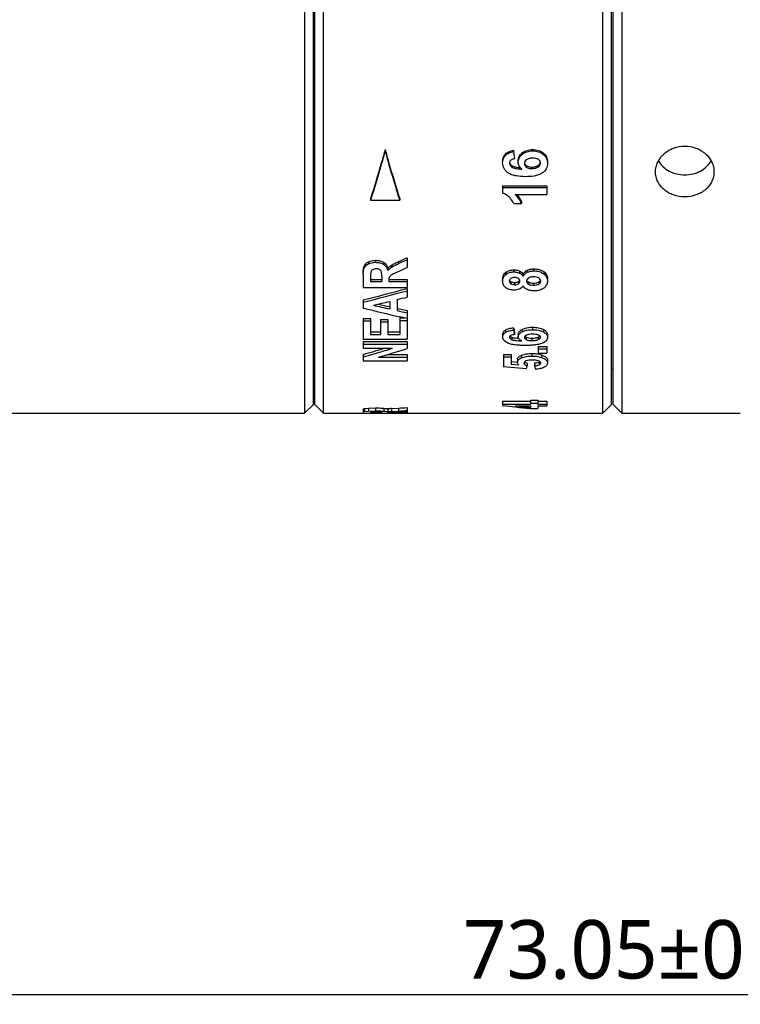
# Model space of a CAD drawing. Extents: x 797 to 936, y -37 to 31.
# Tile 2 of 6: x 822 to 846, y -37 to -3. Entities that reach past the tile are written whole.
import ezdxf

# ---------------------------------------------------------------- set-up
doc = ezdxf.new("R2010")
doc.units = 0
doc.header["$LTSCALE"] = 0.5
doc.header["$MEASUREMENT"] = 0
doc.layers.add('02___PRT_ALL_AXES', color=7, linetype='Continuous')
doc.layers.add('1', color=7, linetype='Continuous')
doc.styles.get("Standard").update_dxf_attribs({"font": 'Roboto-Regular.ttf'})
doc.dimstyles.get("Standard").update_dxf_attribs({"dimtxt": 0.18, "dimasz": 0.18, "dimexe": 0.18, "dimexo": 0.0625, "dimgap": 0.09, "dimtad": 0, "dimdec": 4, "dimzin": 0, "dimdsep": 46, "dimtxsty": 'STANDARD', "dimcen": 0.09, "dimadec": 0, "dimazin": 0, "dimtfac": 1, "dimtdec": 4, "dimtofl": 0, "dimtmove": 0, "dimatfit": 3, "dimfxl": 1, "dimtolj": 1, "dimtzin": 0, "dimarcsym": 0})

# ---------------------------------------------------------------- blocks, each defined once
blk = doc.blocks.new('*D91')
at = {"layer": '1', "color": 0, "linetype": 'Continuous', "lineweight": -2}
for p, q in [((879.14, -6.96), (879.14, -36.514)), ((806.089, -14.211), (806.089, -36.514)), ((808.089, -36.334), (877.14, -36.334))]:
    blk.add_line(p, q, dxfattribs=at)
at = {"layer": '1', "color": 0, "linetype": 'Continuous'}
for points in [[(808.089, -36.001), (808.089, -36.668), (806.089, -36.334)], [(877.14, -36.668), (877.14, -36.001), (879.14, -36.334)]]:
    blk.add_solid(points, dxfattribs=at)
at = {"layer": 'Defpoints', "color": 0, "linetype": 'Continuous'}
for p in [(879.14, -6.898), (806.089, -14.148), (879.14, -36.334)]:
    blk.add_point(p, dxfattribs=at)
at = {"layer": '1', "color": 0, "linetype": 'Continuous', "insert": (842.614, -34.807), "char_height": 2, "attachment_point": 5}
blk.add_mtext('\\A1;73.05%%P0.5', dxfattribs=at)

msp = doc.modelspace()

# ---------------------------------------------------------------- linework, layer by layer
at = {"color": 7, "linetype": 'Continuous'}
for p, q in [((831.28855, 4.78779), (831.28855, -16.45366)), ((842.13855, 0.04634), (842.13855, -16.45366)), ((834.04136, -7.44134), (834.04136, -7.48732)), ((838.1564, -7.59154), (838.1564, -7.63843)), ((838.43368, -7.46473), (838.43368, -7.51086)), ((838.43368, -7.51086), (838.46438, -7.75818)), ((838.72962, -7.55468), (838.72962, -7.60136)), ((839.08341, -7.44021), (839.08341, -7.48618)), ((839.45303, -7.55966), (839.45303, -7.60637)), ((838.30598, -7.90569), (838.33376, -7.95122)), ((838.33376, -7.95122), (838.37862, -7.98958)), ((838.37862, -7.98958), (838.37862, -8.03889)), ((838.83343, -7.9516), (838.86931, -7.98737)), ((838.86931, -7.98737), (838.86931, -8.03667)), ((839.0609, -8.03693), (839.0609, -8.08653)), ((839.27782, -7.98089), (839.27782, -8.03015)), ((838.06022, -8.68124), (839.56636, -8.68124)), ((838.06022, -8.68124), (838.06022, -8.93214)), ((838.06022, -8.73474), (839.56636, -8.73474)), ((839.56636, -8.68124), (839.56636, -8.97776)), ((838.48279, -8.97776), (839.56636, -8.97776)), ((833.54136, -9.11913), (833.54136, -9.17528)), ((833.54136, -9.17528), (834.54136, -9.17528)), ((834.54136, -9.11913), (834.54136, -9.17528)), ((838.43982, -9.28759), (838.70073, -9.28759)), ((838.70073, -9.23076), (838.70073, -9.28759)), ((833.33228, -11.39875), (833.33228, -11.46872)), ((833.47591, -11.27353), (833.47591, -11.34274)), ((833.71189, -11.22575), (833.71189, -11.29467)), ((833.99096, -11.29766), (833.99096, -11.36701)), ((834.25544, -11.39455), (834.25544, -11.46449)), ((834.49872, -11.27015), (834.49872, -11.33934)), ((834.76555, -11.149), (834.79136, -11.13721)), ((834.79136, -11.13721), (834.79136, -11.46872)), ((833.29136, -11.71689), (833.29136, -12.15651)), ((834.12935, -11.50935), (834.12935, -11.57999)), ((838.16997, -11.63664), (838.16997, -11.70806)), ((838.44698, -11.55307), (838.44698, -11.62398)), ((838.63297, -11.5915), (838.63297, -11.66264)), ((838.75701, -11.6979), (838.75701, -11.76968)), ((838.90349, -11.5655), (838.90349, -11.63648)), ((839.12536, -11.51911), (839.12536, -11.58981)), ((839.46327, -11.61262), (839.46327, -11.68389)), ((833.54511, -11.7858), (833.54511, -11.94989)), ((833.54511, -11.87702), (833.92573, -11.87702)), ((833.54511, -11.94989), (833.92573, -11.94989)), ((833.92573, -11.79439), (833.92573, -11.94989)), ((834.16516, -11.87702), (834.79136, -11.87702)), ((834.16516, -11.9075), (834.16516, -11.94989)), ((834.16516, -11.94989), (834.79136, -11.94989)), ((834.79136, -11.87702), (834.79136, -12.15651)), ((838.29445, -11.90113), (838.31087, -11.92995)), ((838.31087, -11.92995), (838.3375, -11.95416)), ((838.3375, -11.95416), (838.3375, -12.02749)), ((838.3375, -11.95416), (838.37289, -11.97223)), ((838.46745, -11.98749), (838.46745, -12.06103)), ((838.60175, -11.95503), (838.60175, -12.02837)), ((838.91247, -11.94303), (838.95261, -11.97067)), ((838.95261, -11.97067), (838.95261, -12.04411)), ((839.11001, -12.0055), (839.11001, -12.07915)), ((839.29544, -11.96476), (839.29544, -12.03816)), ((833.29136, -12.15651), (834.79136, -12.15651)), ((834.79136, -12.19034), (834.79136, -12.48273)), ((833.29136, -12.58093), (833.29136, -12.86069)), ((834.1979, -12.6305), (834.1979, -12.88942)), ((834.45063, -12.56785), (834.45063, -12.94721)), ((834.45063, -12.86833), (834.46739, -12.87207)), ((834.46739, -12.87207), (834.79136, -12.94407)), ((834.79136, -12.94407), (834.79136, -13.92205)), ((833.29136, -13.21563), (833.54511, -13.21563)), ((833.29136, -13.21563), (833.29136, -13.92205)), ((833.29136, -13.29661), (833.54511, -13.29661)), ((833.54511, -13.21563), (833.54511, -13.75795)), ((833.87764, -13.24856), (834.13037, -13.24856)), ((833.87764, -13.24856), (833.87764, -13.75795)), ((833.87764, -13.32975), (834.13037, -13.32975)), ((834.13037, -13.24856), (834.13037, -13.75795)), ((834.53863, -13.1988), (834.71085, -13.1988)), ((834.53863, -13.1988), (834.53863, -13.75795)), ((834.53863, -13.27968), (834.79136, -13.27968)), ((834.79136, -13.21766), (834.54759, -13.16055)), ((834.79136, -13.21766), (834.54759, -13.16078)), ((833.54511, -13.67419), (833.87764, -13.67419)), ((833.54511, -13.75795), (833.87764, -13.75795)), ((834.13037, -13.67419), (834.53863, -13.67419)), ((834.13037, -13.75795), (834.53863, -13.75795)), ((838.06022, -13.76483), (838.06022, -13.84914)), ((838.1564, -13.61094), (838.1564, -13.69432)), ((838.43368, -13.53133), (838.43368, -13.61423)), ((838.46438, -13.68505), (838.46438, -13.76887)), ((838.59228, -13.75602), (838.59228, -13.84028)), ((838.72962, -13.58787), (838.72962, -13.67111)), ((839.08341, -13.51586), (839.08341, -13.59866)), ((839.45303, -13.59099), (839.45303, -13.67425)), ((839.59194, -13.78022), (839.59194, -13.86462)), ((833.29136, -13.92205), (834.79136, -13.92205)), ((833.29136, -14.00465), (834.79136, -14.00465)), ((833.29136, -14.00465), (833.29136, -14.23392)), ((833.29136, -14.09042), (834.79136, -14.09042)), ((834.79136, -14.00465), (834.79136, -14.24522)), ((838.31357, -13.81542), (838.33376, -13.83303)), ((838.33376, -13.83303), (838.37862, -13.85638)), ((838.37862, -13.85638), (838.37862, -13.94125)), ((838.82204, -13.82267), (838.83344, -13.83326)), ((838.84071, -13.8387), (838.86931, -13.85504)), ((838.86931, -13.85504), (838.86931, -13.9399)), ((839.0609, -13.88512), (839.0609, -13.97016)), ((839.27782, -13.8511), (839.27782, -13.93593)), ((833.29136, -14.23392), (834.29306, -14.23392)), ((833.29136, -14.44401), (833.29136, -14.66854)), ((834.11475, -14.45022), (834.79136, -14.45022)), ((834.79136, -14.45022), (834.79136, -14.66854)), ((838.08682, -14.44326), (838.35592, -14.44326)), ((838.08682, -14.44326), (838.08682, -14.87322)), ((838.35592, -14.44326), (838.35592, -14.77854)), ((838.70226, -14.47445), (838.70226, -14.56306)), ((839.06294, -14.41208), (839.06294, -14.50031)), ((839.27884, -14.16944), (839.56636, -14.16944)), ((839.27884, -14.16944), (839.27884, -14.39783)), ((839.27884, -14.2562), (839.56636, -14.2562)), ((839.27884, -14.39783), (839.56636, -14.39783)), ((839.2926, -14.43446), (839.3936, -14.46223)), ((839.3936, -14.46223), (839.3936, -14.55077)), ((839.56636, -14.16944), (839.56636, -14.39783)), ((833.29136, -14.66854), (834.79136, -14.66854)), ((833.81318, -14.53868), (834.79136, -14.53868)), ((838.08682, -14.53168), (838.35592, -14.53168)), ((838.35592, -14.68863), (838.56311, -14.70462)), ((838.35592, -14.77854), (838.61069, -14.79831)), ((838.5626, -14.62171), (838.5626, -14.71122)), ((838.81326, -14.69479), (838.8404, -14.71635)), ((838.8404, -14.71635), (838.90128, -14.74593)), ((838.90128, -14.74593), (838.90128, -14.83619)), ((839.15094, -14.738), (839.15094, -14.8282)), ((839.26438, -14.72144), (839.3057, -14.7066)), ((839.3057, -14.7066), (839.33375, -14.69055)), ((839.3057, -14.7066), (839.3057, -14.79662)), ((839.59194, -14.64673), (839.59194, -14.73638)), ((838.86751, -14.93574), (838.08682, -14.87322)), ((838.06022, -16.04844), (839.01179, -16.04844)), ((838.06022, -16.04844), (838.06022, -16.19136)), ((838.06022, -16.14659), (839.01179, -16.14659)), ((839.01179, -16.01176), (839.26451, -16.01176)), ((839.01179, -16.01176), (839.01179, -16.14659)), ((839.01179, -16.10969), (839.26451, -16.10969)), ((839.26451, -16.01176), (839.26451, -16.14659)), ((839.26451, -16.04844), (839.56636, -16.04844)), ((839.26451, -16.14659), (839.56636, -16.14659)), ((839.56636, -16.04844), (839.56636, -16.19788)), ((833.29136, -16.32198), (833.29136, -16.44914)), ((833.29136, -16.44914), (834.79136, -16.44914)), ((833.29136, -16.44932), (833.79136, -16.4527)), ((833.29136, -16.44932), (833.54495, -16.45134)), ((833.33228, -16.2967), (833.47591, -16.2813)), ((833.33228, -16.2967), (833.33228, -16.39635)), ((833.33228, -16.39635), (833.47591, -16.38086)), ((833.47591, -16.2813), (833.71189, -16.27499)), ((833.47591, -16.2813), (833.47591, -16.38086)), ((833.47591, -16.38086), (833.71189, -16.37451)), ((833.54495, -16.45134), (833.79136, -16.4527)), ((833.54511, -16.43574), (833.54511, -16.43923)), ((833.54511, -16.43923), (833.92573, -16.43923)), ((833.60957, -16.40537), (833.55089, -16.41369)), ((833.73133, -16.40218), (833.60957, -16.40537)), ((833.71189, -16.27499), (833.71189, -16.37451)), ((833.84404, -16.40456), (833.73133, -16.40218)), ((833.79136, -16.4527), (834.23349, -16.45366)), ((833.84394, -16.45291), (834.16513, -16.45363)), ((833.90716, -16.41093), (833.84404, -16.40456)), ((833.92573, -16.43593), (833.92573, -16.43923)), ((833.99097, -16.2844), (833.99097, -16.38398)), ((834.12935, -16.30888), (834.12935, -16.40861)), ((834.16513, -16.45363), (834.46508, -16.45339)), ((834.18272, -16.42887), (834.16516, -16.43654)), ((834.16516, -16.43923), (834.79136, -16.43923)), ((834.24497, -16.42361), (834.18272, -16.42887)), ((834.46496, -16.41318), (834.24497, -16.42361)), ((834.25544, -16.29621), (834.49872, -16.28086)), ((834.25544, -16.29621), (834.25544, -16.39586)), ((834.25544, -16.39586), (834.46294, -16.38254)), ((834.29136, -16.45364), (834.46508, -16.45312)), ((834.46294, -16.38254), (834.49872, -16.38042)), ((834.49872, -16.28086), (834.49872, -16.38042)), ((834.79136, -16.26267), (834.79136, -16.43923)), ((834.79136, -16.44646), (834.79136, -16.44914)), ((838.49917, -16.19788), (839.01179, -16.19788)), ((839.01281, -16.29455), (839.00228, -16.29354)), ((839.01179, -16.19788), (839.01179, -16.25497)), ((839.01281, -16.29455), (839.26451, -16.29455)), ((839.26451, -16.19788), (839.56636, -16.19788)), ((839.26451, -16.19788), (839.26451, -16.29455))]:
    msp.add_line(p, q, dxfattribs=at)
for centre, radius, start, end in [((838.79558, -6.28007), 1.7796, 264.331067, 265.739478), ((837.91362, -9.55807), 0.85296, 39.666825, 42.98069), ((801.11372, 62.61059), 81.07356, 294.3171162, 294.5242113), ((801.01868, 62.30519), 80.89765, 294.4473435, 294.6752199), ((804.15885, 52.05915), 70.52759, 295.4488869, 295.7429031), ((796.49438, 131.80965), 149.00556, 284.2971236, 284.893141), ((796.46568, 130.97459), 148.27835, 284.380192, 284.9793636), ((795.49122, 149.66169), 166.84413, 283.2180147, 283.4144432), ((872.00393, 153.86639), 170.98771, 257.0348068, 257.226128), ((871.91234, 154.55043), 171.55813, 257.1674902, 257.3006747), ((796.02921, 141.96038), 159.2331, 283.9627163, 284.089084), ((868.27495, 130.80816), 147.8668, 256.3147182, 256.8151841), ((871.49145, 151.89002), 168.94772, 257.3353534, 257.4537579), ((870.10949, -7.28565), 32.28568, 191.154219, 191.432389), ((870.47974, -7.33361), 32.65572, 191.088695, 191.365315), ((838.91866, -13.72708), 0.13615, 231.248818, 235.07142), ((817.74182, 39.88354), 56.50903, 285.972082, 286.728309), ((817.76028, 39.40403), 56.12804, 286.06382, 286.572423), ((817.46108, 40.4089), 57.17651, 286.572584, 287.120744), ((818.23175, 39.17391), 55.92695, 286.176862, 287.223117), ((827.9632, -11.1818), 11.53239, 341.003339, 341.525615), ((853.37092, -11.43791), 14.61855, 193.409971, 193.902561), ((834.47002, -19.06538), 2.77747, 94.430846, 97.045341), ((834.46724, -19.12448), 2.73681, 94.717362, 97.091843), ((834.49938, -19.47737), 3.09115, 94.526072, 94.773106), ((832.73838, 20.2426), 36.69642, 272.696779, 273.207079), ((834.23347, 85.84821), 102.30187, 270.1297172, 270.312456), ((832.00257, 26.22388), 42.57797, 273.360914, 273.755462), ((832.00245, 25.87035), 42.32445, 273.381237, 273.778157), ((842.45408, 19.91229), 36.37003, 263.061142, 263.749806), ((842.42497, 19.64601), 36.10216, 263.749723, 264.559861), ((842.89899, 20.97877), 37.4361, 263.250489, 264.039908)]:
    msp.add_arc(centre, radius, start, end, dxfattribs=at)
for points, knots in [([(843.28855, -8.20366), (843.28855, -8.14678), (843.30176, -8.0316), (843.35965, -7.866), (843.45328, -7.7128), (843.62196, -7.53163), (843.90168, -7.36739), (844.2886, -7.29966), (844.67549, -7.36743), (844.95518, -7.53167), (845.12384, -7.71283), (845.21745, -7.86602), (845.27533, -8.03161), (845.28855, -8.14678), (845.28855, -8.20365)], [0, 0, 0, 0, 0.05797421, 0.11700874, 0.17750424, 0.2396496, 0.36791626, 0.50001994, 0.63211554, 0.76036936, 0.82250923, 0.88300085, 0.9420286, 1, 1, 1, 1]), ([(834.04136, -7.44134), (834.00204, -7.58501), (833.84494, -8.14706), (833.67539, -8.70566), (833.54136, -9.11913)], [0, 0, 0, 0, 0.25523075, 1, 1, 1, 1]), ([(834.04136, -7.48732), (834.00204, -7.63186), (833.84495, -8.19729), (833.6754, -8.75929), (833.54136, -9.17528)], [0, 0, 0, 0, 0.2552448, 1, 1, 1, 1]), ([(834.04136, -7.44134), (834.08067, -7.58501), (834.23777, -8.14706), (834.40732, -8.70566), (834.54136, -9.11913)], [0, 0, 0, 0, 0.25523075, 1, 1, 1, 1]), ([(834.04136, -7.48732), (834.08067, -7.63186), (834.23776, -8.19729), (834.40731, -8.75929), (834.54136, -9.17528)], [0, 0, 0, 0, 0.2552448, 1, 1, 1, 1]), ([(838.06022, -7.83981), (838.06022, -7.793), (838.07486, -7.70103), (838.1261, -7.62304), (838.1564, -7.59154)], [0, 0, 0, 0, 0.51710536, 1, 1, 1, 1]), ([(838.06022, -7.88821), (838.06022, -7.84113), (838.07482, -7.7487), (838.12607, -7.67017), (838.1564, -7.63843)], [0, 0, 0, 0, 0.51750162, 1, 1, 1, 1]), ([(838.1564, -7.59154), (838.19165, -7.55487), (838.28111, -7.49746), (838.38212, -7.47248), (838.43368, -7.46473)], [0, 0, 0, 0, 0.49376392, 1, 1, 1, 1]), ([(838.1564, -7.63843), (838.19161, -7.60159), (838.281, -7.54383), (838.3821, -7.51866), (838.43368, -7.51086)], [0, 0, 0, 0, 0.49413341, 1, 1, 1, 1]), ([(838.59228, -7.82548), (838.59228, -7.77599), (838.61632, -7.6701), (838.68773, -7.58946), (838.72962, -7.55468)], [0, 0, 0, 0, 0.47615223, 1, 1, 1, 1]), ([(838.59228, -7.8738), (838.59228, -7.82402), (838.61624, -7.71764), (838.68768, -7.63638), (838.72962, -7.60136)], [0, 0, 0, 0, 0.47668076, 1, 1, 1, 1]), ([(838.72962, -7.55468), (838.7775, -7.51495), (838.89255, -7.45466), (839.01972, -7.44021), (839.08341, -7.44021)], [0, 0, 0, 0, 0.49415911, 1, 1, 1, 1]), ([(838.72962, -7.60136), (838.77745, -7.56142), (838.89243, -7.50075), (839.01971, -7.48618), (839.08341, -7.48618)], [0, 0, 0, 0, 0.49446851, 1, 1, 1, 1]), ([(839.08648, -7.73645), (839.04661, -7.73645), (838.97252, -7.74069), (838.90021, -7.76681), (838.87288, -7.78739)], [0, 0, 0, 0, 0.53820993, 1, 1, 1, 1]), ([(839.08341, -7.44021), (839.14992, -7.44021), (839.28272, -7.45451), (839.40367, -7.51722), (839.45303, -7.55966)], [0, 0, 0, 0, 0.50538136, 1, 1, 1, 1]), ([(839.08341, -7.48618), (839.14992, -7.48618), (839.28285, -7.5006), (839.40373, -7.56372), (839.45303, -7.60637)], [0, 0, 0, 0, 0.50506733, 1, 1, 1, 1]), ([(839.29108, -7.78355), (839.26478, -7.76375), (839.19485, -7.74064), (839.12432, -7.73645), (839.08648, -7.73645)], [0, 0, 0, 0, 0.46524043, 1, 1, 1, 1]), ([(839.45303, -7.55966), (839.49539, -7.59609), (839.56993, -7.6888), (839.59194, -7.80607), (839.59194, -7.86487)], [0, 0, 0, 0, 0.48721354, 1, 1, 1, 1]), ([(839.45303, -7.60637), (839.49544, -7.64305), (839.57, -7.73646), (839.59194, -7.85428), (839.59194, -7.91342)], [0, 0, 0, 0, 0.48671467, 1, 1, 1, 1]), ([(838.2423, -8.23451), (838.18826, -8.1951), (838.11586, -8.11947), (838.06783, -7.99176), (838.06022, -7.92323), (838.06022, -7.88821)], [0, 0, 0, 0, 0.49520244, 0.74075529, 1, 1, 1, 1]), ([(838.33777, -7.80544), (838.32508, -7.81728), (838.30314, -7.84768), (838.29657, -7.88461), (838.29657, -7.90352)], [0, 0, 0, 0, 0.47848361, 1, 1, 1, 1]), ([(838.29657, -7.90352), (838.29657, -7.9283), (838.31153, -7.98405), (838.35388, -8.02229), (838.37862, -8.03889)], [0, 0, 0, 0, 0.45401227, 1, 1, 1, 1]), ([(838.46438, -7.75818), (838.45209, -7.75954), (838.40749, -7.76607), (838.36192, -7.7829), (838.33777, -7.80544)], [0, 0, 0, 0, 0.27226284, 1, 1, 1, 1]), ([(838.37862, -7.98958), (838.39688, -8.00176), (838.43692, -8.0185), (838.51795, -8.03869), (838.5792, -8.04692), (838.61979, -8.05097)], [0, 0, 0, 0, 0.26274604, 0.51179169, 1, 1, 1, 1]), ([(838.37862, -8.03889), (838.40392, -8.05586), (838.46115, -8.0758), (838.54725, -8.09257), (838.63308, -8.10266), (838.69042, -8.10648), (838.71915, -8.10797)], [0, 0, 0, 0, 0.26096606, 0.50762777, 0.75355757, 1, 1, 1, 1]), ([(838.71915, -8.10797), (838.68099, -8.07953), (838.61453, -8.01129), (838.59228, -7.9177), (838.59228, -7.8738)], [0, 0, 0, 0, 0.52013505, 1, 1, 1, 1]), ([(838.87288, -7.78739), (838.85239, -7.80283), (838.81646, -7.83934), (838.80408, -7.88976), (838.80408, -7.91342)], [0, 0, 0, 0, 0.52011338, 1, 1, 1, 1]), ([(838.80408, -7.91342), (838.80408, -7.93548), (838.81526, -7.98419), (838.84902, -8.02081), (838.86931, -8.03667)], [0, 0, 0, 0, 0.46139923, 1, 1, 1, 1]), ([(838.80622, -7.88955), (838.80715, -7.89486), (838.81226, -7.917), (838.82298, -7.9378), (838.83343, -7.9516)], [0, 0, 0, 0, 0.23732577, 1, 1, 1, 1]), ([(838.86931, -7.98737), (838.88114, -7.99657), (838.93966, -8.03015), (839.00916, -8.03693), (839.0609, -8.03693)], [0, 0, 0, 0, 0.22454587, 1, 1, 1, 1]), ([(838.86931, -8.03667), (838.88113, -8.04591), (838.93959, -8.07967), (839.00915, -8.08653), (839.0609, -8.08653)], [0, 0, 0, 0, 0.22478962, 1, 1, 1, 1]), ([(839.0609, -8.03693), (839.11765, -8.03693), (839.19563, -8.02827), (839.26269, -7.99195), (839.27782, -7.98089)], [0, 0, 0, 0, 0.75181464, 1, 1, 1, 1]), ([(839.0609, -8.08653), (839.11766, -8.08653), (839.1957, -8.07778), (839.2627, -8.04127), (839.27782, -8.03015)], [0, 0, 0, 0, 0.7515779, 1, 1, 1, 1]), ([(839.27782, -7.98089), (839.29302, -7.96978), (839.32037, -7.94598), (839.33931, -7.91453), (839.34516, -7.89853)], [0, 0, 0, 0, 0.525137, 1, 1, 1, 1]), ([(839.27782, -8.03015), (839.30027, -8.01364), (839.33886, -7.97679), (839.35353, -7.92443), (839.35353, -7.90082)], [0, 0, 0, 0, 0.54134258, 1, 1, 1, 1]), ([(839.35353, -7.90082), (839.35353, -7.87983), (839.34355, -7.83318), (839.31077, -7.79838), (839.29108, -7.78355)], [0, 0, 0, 0, 0.45987582, 1, 1, 1, 1]), ([(839.59194, -7.91342), (839.59194, -7.97564), (839.56254, -8.1066), (839.46923, -8.20182), (839.4162, -8.24006)], [0, 0, 0, 0, 0.48759954, 1, 1, 1, 1]), ([(843.38632, -7.82404), (843.42733, -7.89711), (843.53571, -8.03368), (843.75287, -8.18616), (844.01025, -8.28145), (844.28822, -8.31385), (844.56623, -8.2816), (844.8237, -8.18643), (845.04098, -8.03405), (845.14947, -7.89753), (845.19053, -7.82448)], [0, 0, 0, 0, 0.11785702, 0.24090629, 0.36893034, 0.4999627, 0.63100607, 0.75905182, 0.88212469, 1, 1, 1, 1]), ([(838.83682, -8.36651), (838.73377, -8.36651), (838.57793, -8.35819), (838.37746, -8.30969), (838.28338, -8.26446), (838.2423, -8.23451)], [0, 0, 0, 0, 0.50092862, 0.75288986, 1, 1, 1, 1]), ([(839.4162, -8.24006), (839.37581, -8.26918), (839.28368, -8.31271), (839.08825, -8.35873), (838.93688, -8.36651), (838.83682, -8.36651)], [0, 0, 0, 0, 0.24858615, 0.50036639, 1, 1, 1, 1]), ([(845.28855, -8.20365), (845.28855, -8.26014), (845.27556, -8.37394), (845.21769, -8.53667), (845.12379, -8.68529), (844.95413, -8.85933), (844.6729, -9.01351), (844.28849, -9.07545), (843.9041, -9.01348), (843.62291, -8.85928), (843.45327, -8.68526), (843.35939, -8.53664), (843.30152, -8.37393), (843.28855, -8.26014), (843.28855, -8.20366)], [0, 0, 0, 0, 0.05832521, 0.11706334, 0.17689663, 0.23839486, 0.36647155, 0.50002155, 0.63356268, 0.76162443, 0.82311737, 0.88294616, 0.94167757, 1, 1, 1, 1]), ([(838.30067, -9.08413), (838.26697, -9.04796), (838.19301, -8.98523), (838.10452, -8.94541), (838.06022, -8.93214)], [0, 0, 0, 0, 0.51665883, 1, 1, 1, 1]), ([(838.43982, -9.28759), (838.43283, -9.26999), (838.3969, -9.19548), (838.34397, -9.13061), (838.30067, -9.08413)], [0, 0, 0, 0, 0.22966373, 1, 1, 1, 1]), ([(838.48279, -8.97776), (838.50628, -8.99894), (838.59571, -9.08899), (838.66538, -9.19915), (838.70073, -9.28759)], [0, 0, 0, 0, 0.24922203, 1, 1, 1, 1]), ([(833.29136, -11.64542), (833.29136, -11.60179), (833.29533, -11.51826), (833.31395, -11.43452), (833.33228, -11.39875)], [0, 0, 0, 0, 0.52056719, 1, 1, 1, 1]), ([(833.33228, -11.39875), (833.34563, -11.3727), (833.3875, -11.3214), (833.44389, -11.28808), (833.47591, -11.27353)], [0, 0, 0, 0, 0.45421143, 1, 1, 1, 1]), ([(833.33228, -11.46872), (833.34562, -11.44254), (833.38742, -11.39097), (833.44387, -11.35739), (833.47591, -11.34274)], [0, 0, 0, 0, 0.45470895, 1, 1, 1, 1]), ([(833.47591, -11.27353), (833.49291, -11.2658), (833.5683, -11.23692), (833.64997, -11.22575), (833.71189, -11.22575)], [0, 0, 0, 0, 0.231739, 1, 1, 1, 1]), ([(833.47591, -11.34274), (833.49291, -11.33497), (833.56825, -11.30593), (833.64996, -11.29467), (833.71189, -11.29467)], [0, 0, 0, 0, 0.23185511, 1, 1, 1, 1]), ([(833.71189, -11.22575), (833.76156, -11.22575), (833.85914, -11.23484), (833.95115, -11.27196), (833.99096, -11.29766)], [0, 0, 0, 0, 0.51180165, 1, 1, 1, 1]), ([(833.71189, -11.29467), (833.76157, -11.29467), (833.8592, -11.30383), (833.95118, -11.34119), (833.99096, -11.36701)], [0, 0, 0, 0, 0.51159133, 1, 1, 1, 1]), ([(833.99096, -11.29766), (834.02919, -11.32233), (834.09232, -11.38626), (834.12143, -11.46949), (834.12935, -11.50935)], [0, 0, 0, 0, 0.52817702, 1, 1, 1, 1]), ([(833.99096, -11.36701), (834.02924, -11.39186), (834.0924, -11.45629), (834.12143, -11.53991), (834.12935, -11.57999)], [0, 0, 0, 0, 0.52762919, 1, 1, 1, 1]), ([(834.12935, -11.50935), (834.13866, -11.49825), (834.17658, -11.45576), (834.22025, -11.41829), (834.25544, -11.39455)], [0, 0, 0, 0, 0.25445548, 1, 1, 1, 1]), ([(834.25544, -11.39455), (834.29223, -11.36973), (834.37359, -11.32784), (834.45607, -11.28932), (834.49872, -11.27015)], [0, 0, 0, 0, 0.48690138, 1, 1, 1, 1]), ([(834.25544, -11.46449), (834.29221, -11.43954), (834.37357, -11.39739), (834.45607, -11.35863), (834.49872, -11.33934)], [0, 0, 0, 0, 0.48698707, 1, 1, 1, 1]), ([(833.29136, -11.71689), (833.29136, -11.67299), (833.29533, -11.58897), (833.31394, -11.50473), (833.33228, -11.46872)], [0, 0, 0, 0, 0.52067256, 1, 1, 1, 1]), ([(833.55089, -11.63023), (833.54539, -11.65573), (833.54668, -11.70829), (833.54511, -11.75998), (833.54511, -11.7858)], [0, 0, 0, 0, 0.50256574, 1, 1, 1, 1]), ([(833.60957, -11.54935), (833.59509, -11.5583), (833.56863, -11.58127), (833.55447, -11.61359), (833.55089, -11.63023)], [0, 0, 0, 0, 0.50004829, 1, 1, 1, 1]), ([(833.73133, -11.52009), (833.71083, -11.52009), (833.66872, -11.52402), (833.62794, -11.53798), (833.60957, -11.54935)], [0, 0, 0, 0, 0.48696401, 1, 1, 1, 1]), ([(833.84404, -11.54187), (833.8362, -11.53807), (833.8002, -11.52416), (833.76107, -11.52009), (833.73133, -11.52009)], [0, 0, 0, 0, 0.22661425, 1, 1, 1, 1]), ([(833.90716, -11.60259), (833.90147, -11.59062), (833.88384, -11.56601), (833.85877, -11.549), (833.84404, -11.54187)], [0, 0, 0, 0, 0.44760272, 1, 1, 1, 1]), ([(833.92573, -11.79439), (833.92573, -11.76042), (833.924, -11.7109), (833.92022, -11.64664), (833.91363, -11.61618), (833.90716, -11.60259)], [0, 0, 0, 0, 0.52638314, 0.76670803, 1, 1, 1, 1]), ([(834.12935, -11.57999), (834.13866, -11.56882), (834.17655, -11.5261), (834.22023, -11.48839), (834.25544, -11.46449)], [0, 0, 0, 0, 0.25461252, 1, 1, 1, 1]), ([(834.24497, -11.73775), (834.23838, -11.74207), (834.21417, -11.75941), (834.19255, -11.7819), (834.18271, -11.80157)], [0, 0, 0, 0, 0.26395801, 1, 1, 1, 1]), ([(834.46496, -11.62508), (834.427, -11.64314), (834.35317, -11.6795), (834.27873, -11.71562), (834.24497, -11.73775)], [0, 0, 0, 0, 0.51013237, 1, 1, 1, 1]), ([(838.06022, -11.86614), (838.06022, -11.84354), (838.06387, -11.79884), (838.09134, -11.71484), (838.13549, -11.66264), (838.16997, -11.63664)], [0, 0, 0, 0, 0.25784776, 0.50730372, 1, 1, 1, 1]), ([(838.06022, -11.93895), (838.06022, -11.91621), (838.06387, -11.87126), (838.0913, -11.78682), (838.13544, -11.73424), (838.16997, -11.70806)], [0, 0, 0, 0, 0.25818756, 0.50783523, 1, 1, 1, 1]), ([(838.16997, -11.63664), (838.20735, -11.60846), (838.29735, -11.56432), (838.39603, -11.55307), (838.44698, -11.55307)], [0, 0, 0, 0, 0.47883084, 1, 1, 1, 1]), ([(838.16997, -11.70806), (838.20732, -11.67973), (838.29727, -11.63531), (838.39603, -11.62398), (838.44698, -11.62398)], [0, 0, 0, 0, 0.47910719, 1, 1, 1, 1]), ([(838.44698, -11.55307), (838.46413, -11.55307), (838.52763, -11.55596), (838.59095, -11.57172), (838.63297, -11.5915)], [0, 0, 0, 0, 0.26963177, 1, 1, 1, 1]), ([(838.44698, -11.62398), (838.46413, -11.62398), (838.52765, -11.62688), (838.59098, -11.64275), (838.63297, -11.66264)], [0, 0, 0, 0, 0.26955498, 1, 1, 1, 1]), ([(838.63297, -11.5915), (838.65834, -11.60344), (838.70587, -11.63267), (838.74263, -11.67502), (838.75701, -11.6979)], [0, 0, 0, 0, 0.50924216, 1, 1, 1, 1]), ([(838.63297, -11.66264), (838.65835, -11.67466), (838.70593, -11.70411), (838.74265, -11.74668), (838.75701, -11.76968)], [0, 0, 0, 0, 0.50881303, 1, 1, 1, 1]), ([(838.75701, -11.6979), (838.77314, -11.67034), (838.81542, -11.61742), (838.87216, -11.58033), (838.90349, -11.5655)], [0, 0, 0, 0, 0.47948541, 1, 1, 1, 1]), ([(838.75701, -11.76968), (838.77312, -11.74198), (838.81535, -11.68878), (838.87214, -11.65141), (838.90349, -11.63648)], [0, 0, 0, 0, 0.47993707, 1, 1, 1, 1]), ([(838.90349, -11.5655), (838.93609, -11.55007), (839.00906, -11.52601), (839.0854, -11.51911), (839.12536, -11.51911)], [0, 0, 0, 0, 0.47442418, 1, 1, 1, 1]), ([(838.90349, -11.63648), (838.93607, -11.62096), (839.00903, -11.59676), (839.0854, -11.58981), (839.12536, -11.58981)], [0, 0, 0, 0, 0.47456208, 1, 1, 1, 1]), ([(839.12536, -11.51911), (839.18657, -11.51911), (839.30567, -11.53063), (839.41681, -11.57945), (839.46327, -11.61262)], [0, 0, 0, 0, 0.51744067, 1, 1, 1, 1]), ([(839.12536, -11.58981), (839.18658, -11.58981), (839.30575, -11.60142), (839.41686, -11.65055), (839.46327, -11.68389)], [0, 0, 0, 0, 0.51719724, 1, 1, 1, 1]), ([(839.46327, -11.61262), (839.50209, -11.64034), (839.55369, -11.69419), (839.58805, -11.78447), (839.59296, -11.83266), (839.59296, -11.85702)], [0, 0, 0, 0, 0.49897511, 0.74513371, 1, 1, 1, 1]), ([(839.46327, -11.68389), (839.50214, -11.71181), (839.55374, -11.76606), (839.58805, -11.8568), (839.59296, -11.90526), (839.59296, -11.92977)], [0, 0, 0, 0, 0.49839755, 0.74475299, 1, 1, 1, 1]), ([(834.18271, -11.80157), (834.17498, -11.81704), (834.16682, -11.8529), (834.16516, -11.8888), (834.16516, -11.9075)], [0, 0, 0, 0, 0.48032346, 1, 1, 1, 1]), ([(838.16997, -12.16634), (838.13494, -12.14122), (838.09041, -12.08952), (838.06365, -12.00582), (838.06022, -11.96155), (838.06022, -11.93895)], [0, 0, 0, 0, 0.49461974, 0.74065748, 1, 1, 1, 1]), ([(838.3375, -11.84824), (838.323, -11.85832), (838.29681, -11.88367), (838.28839, -11.91959), (838.28839, -11.93683)], [0, 0, 0, 0, 0.50605205, 1, 1, 1, 1]), ([(838.28839, -11.93683), (838.28839, -11.95458), (838.2964, -11.9912), (838.32282, -12.01745), (838.3375, -12.02749)], [0, 0, 0, 0, 0.499473, 1, 1, 1, 1]), ([(838.46642, -11.81403), (838.44183, -11.81403), (838.39649, -11.81833), (838.35424, -11.8366), (838.3375, -11.84824)], [0, 0, 0, 0, 0.54679851, 1, 1, 1, 1]), ([(838.3375, -12.02749), (838.34555, -12.033), (838.38545, -12.05464), (838.43207, -12.06103), (838.46745, -12.06103)], [0, 0, 0, 0, 0.21613463, 1, 1, 1, 1]), ([(838.37289, -11.97223), (838.37973, -11.97481), (838.41032, -11.98451), (838.44272, -11.98749), (838.46745, -11.98749)], [0, 0, 0, 0, 0.22815651, 1, 1, 1, 1]), ([(838.60148, -11.84824), (838.5931, -11.8424), (838.55156, -11.81999), (838.50308, -11.81403), (838.46642, -11.81403)], [0, 0, 0, 0, 0.21798094, 1, 1, 1, 1]), ([(838.46745, -11.98749), (838.48049, -11.98749), (838.52658, -11.98578), (838.5743, -11.97398), (838.60175, -11.95503)], [0, 0, 0, 0, 0.28110992, 1, 1, 1, 1]), ([(838.46745, -12.06103), (838.48049, -12.06103), (838.52659, -12.05931), (838.57434, -12.04741), (838.60175, -12.02837)], [0, 0, 0, 0, 0.28099677, 1, 1, 1, 1]), ([(838.64957, -11.93895), (838.64957, -11.92131), (838.64196, -11.88489), (838.61604, -11.85836), (838.60148, -11.84824)], [0, 0, 0, 0, 0.49875425, 1, 1, 1, 1]), ([(838.60175, -11.95503), (838.60669, -11.95161), (838.62488, -11.93727), (838.63903, -11.91718), (838.64439, -11.90085)], [0, 0, 0, 0, 0.25886961, 1, 1, 1, 1]), ([(838.60175, -12.02837), (838.61611, -12.01839), (838.64201, -11.99246), (838.64957, -11.9564), (838.64957, -11.93895)], [0, 0, 0, 0, 0.50051124, 1, 1, 1, 1]), ([(838.75701, -12.10141), (838.74318, -12.12427), (838.70644, -12.16944), (838.65631, -12.19971), (838.62809, -12.21129)], [0, 0, 0, 0, 0.46694475, 1, 1, 1, 1]), ([(838.91436, -12.23009), (838.88047, -12.21649), (838.81969, -12.18166), (838.77401, -12.12867), (838.75701, -12.10141)], [0, 0, 0, 0, 0.53194245, 1, 1, 1, 1]), ([(838.94451, -11.83205), (838.9261, -11.8438), (838.90067, -11.86581), (838.88261, -11.90495), (838.87979, -11.92578), (838.87979, -11.93612)], [0, 0, 0, 0, 0.51354742, 0.75688557, 1, 1, 1, 1]), ([(838.87979, -11.93612), (838.87979, -11.94757), (838.8824, -11.97044), (838.89747, -12.00192), (838.92219, -12.02662), (838.94209, -12.03897), (838.95261, -12.04411)], [0, 0, 0, 0, 0.24932954, 0.49361101, 0.74486344, 1, 1, 1, 1]), ([(839.11308, -11.79044), (839.09802, -11.79044), (839.04, -11.79288), (838.98092, -11.8088), (838.94451, -11.83205)], [0, 0, 0, 0, 0.25850462, 1, 1, 1, 1]), ([(838.95261, -11.97067), (838.97624, -11.98215), (839.02785, -12.00015), (839.08219, -12.0055), (839.11001, -12.0055)], [0, 0, 0, 0, 0.48558427, 1, 1, 1, 1]), ([(838.95261, -12.04411), (838.97623, -12.05565), (839.02783, -12.07377), (839.08218, -12.07915), (839.11001, -12.07915)], [0, 0, 0, 0, 0.48573214, 1, 1, 1, 1]), ([(839.11001, -12.0055), (839.1449, -12.0055), (839.20895, -12.00133), (839.27085, -11.98011), (839.29544, -11.96476)], [0, 0, 0, 0, 0.54613039, 1, 1, 1, 1]), ([(839.11001, -12.07915), (839.1449, -12.07915), (839.20899, -12.07495), (839.27088, -12.05359), (839.29544, -12.03816)], [0, 0, 0, 0, 0.54595065, 1, 1, 1, 1]), ([(839.29828, -11.83114), (839.27365, -11.81562), (839.2117, -11.79463), (839.14777, -11.79044), (839.11308, -11.79044)], [0, 0, 0, 0, 0.45633399, 1, 1, 1, 1]), ([(839.29544, -11.96476), (839.30204, -11.96064), (839.3262, -11.94382), (839.34671, -11.92001), (839.35456, -11.8997)], [0, 0, 0, 0, 0.26304232, 1, 1, 1, 1]), ([(839.29544, -12.03816), (839.31415, -12.0264), (839.34027, -12.00459), (839.35887, -11.965), (839.36172, -11.94383), (839.36172, -11.9333)], [0, 0, 0, 0, 0.51262111, 0.7555584, 1, 1, 1, 1]), ([(839.36172, -11.9333), (839.36172, -11.91384), (839.35007, -11.87118), (839.31698, -11.84293), (839.29828, -11.83114)], [0, 0, 0, 0, 0.46819795, 1, 1, 1, 1]), ([(839.59296, -11.92977), (839.59296, -11.95271), (839.58887, -11.99783), (839.56104, -12.08198), (839.51862, -12.13461), (839.48596, -12.16261)], [0, 0, 0, 0, 0.26087394, 0.5107587, 1, 1, 1, 1]), ([(838.44698, -12.24491), (838.39629, -12.24491), (838.29834, -12.23477), (838.20774, -12.19344), (838.16997, -12.16634)], [0, 0, 0, 0, 0.52164337, 1, 1, 1, 1]), ([(838.62809, -12.21129), (838.60011, -12.22278), (838.54016, -12.23928), (838.47841, -12.24491), (838.44698, -12.24491)], [0, 0, 0, 0, 0.49045781, 1, 1, 1, 1]), ([(839.13764, -12.27023), (839.11708, -12.27023), (839.04128, -12.26716), (838.96569, -12.25069), (838.91436, -12.23009)], [0, 0, 0, 0, 0.27097624, 1, 1, 1, 1]), ([(839.48596, -12.16261), (839.44156, -12.20066), (839.32724, -12.25788), (839.20264, -12.27023), (839.13764, -12.27023)], [0, 0, 0, 0, 0.47354307, 1, 1, 1, 1]), ([(838.06022, -13.76483), (838.06022, -13.74992), (838.06424, -13.71975), (838.08386, -13.67748), (838.11564, -13.64066), (838.14202, -13.62029), (838.1564, -13.61094)], [0, 0, 0, 0, 0.23633291, 0.47476235, 0.72818352, 1, 1, 1, 1]), ([(838.06022, -13.84914), (838.06022, -13.83414), (838.06423, -13.80381), (838.08384, -13.76129), (838.11561, -13.72424), (838.14201, -13.70372), (838.1564, -13.69432)], [0, 0, 0, 0, 0.23675905, 0.47539768, 0.72867635, 1, 1, 1, 1]), ([(838.1564, -13.61094), (838.1748, -13.59898), (838.21609, -13.57826), (838.30821, -13.54751), (838.38288, -13.53615), (838.43368, -13.53133)], [0, 0, 0, 0, 0.22646088, 0.47351734, 1, 1, 1, 1]), ([(838.1564, -13.69432), (838.17479, -13.68229), (838.21607, -13.66144), (838.30819, -13.63051), (838.38287, -13.61908), (838.43368, -13.61423)], [0, 0, 0, 0, 0.22663076, 0.47370991, 1, 1, 1, 1]), ([(838.33777, -13.79813), (838.32624, -13.80478), (838.30535, -13.82075), (838.29657, -13.84656), (838.29657, -13.85854)], [0, 0, 0, 0, 0.52619518, 1, 1, 1, 1]), ([(838.46438, -13.76887), (838.44054, -13.77051), (838.39728, -13.77532), (838.35481, -13.7883), (838.33777, -13.79813)], [0, 0, 0, 0, 0.54847322, 1, 1, 1, 1]), ([(838.59228, -13.75602), (838.59228, -13.74073), (838.59845, -13.70819), (838.6257, -13.6624), (838.67124, -13.62141), (838.70872, -13.59875), (838.72962, -13.58787)], [0, 0, 0, 0, 0.20142021, 0.42544412, 0.68974425, 1, 1, 1, 1]), ([(838.59228, -13.84028), (838.59228, -13.82489), (838.59844, -13.79219), (838.62567, -13.74613), (838.67121, -13.70487), (838.70872, -13.68205), (838.72962, -13.67111)], [0, 0, 0, 0, 0.2018975, 0.42616108, 0.69029867, 1, 1, 1, 1]), ([(838.72962, -13.58787), (838.7544, -13.57499), (838.86684, -13.52879), (838.99029, -13.51586), (839.08341, -13.51586)], [0, 0, 0, 0, 0.23069062, 1, 1, 1, 1]), ([(838.72962, -13.67111), (838.75439, -13.65815), (838.86677, -13.61169), (838.99028, -13.59866), (839.08341, -13.59866)], [0, 0, 0, 0, 0.23083055, 1, 1, 1, 1]), ([(838.87288, -13.78697), (838.86275, -13.79169), (838.84429, -13.80168), (838.82136, -13.82016), (838.80728, -13.84172), (838.80408, -13.85734), (838.80408, -13.86462)], [0, 0, 0, 0, 0.3068758, 0.57436652, 0.80021485, 1, 1, 1, 1]), ([(839.08648, -13.75539), (839.04671, -13.75539), (838.98925, -13.75732), (838.91795, -13.77046), (838.88666, -13.78054), (838.87288, -13.78697)], [0, 0, 0, 0, 0.54912955, 0.79001108, 1, 1, 1, 1]), ([(839.08341, -13.51586), (839.14955, -13.51586), (839.24788, -13.52232), (839.37101, -13.55385), (839.42739, -13.57718), (839.45303, -13.59099)], [0, 0, 0, 0, 0.52155619, 0.77037188, 1, 1, 1, 1]), ([(839.08341, -13.59866), (839.14955, -13.59866), (839.24791, -13.60516), (839.37104, -13.63689), (839.4274, -13.66036), (839.45303, -13.67425)], [0, 0, 0, 0, 0.52140472, 0.77023358, 1, 1, 1, 1]), ([(839.29108, -13.78459), (839.2775, -13.77826), (839.24715, -13.76881), (839.17874, -13.75739), (839.12423, -13.75539), (839.08648, -13.75539)], [0, 0, 0, 0, 0.21616403, 0.45515194, 1, 1, 1, 1]), ([(839.35353, -13.85689), (839.35353, -13.85054), (839.35111, -13.83682), (839.3395, -13.81692), (839.3186, -13.79892), (839.30105, -13.78924), (839.29108, -13.78459)], [0, 0, 0, 0, 0.18889898, 0.40573363, 0.67251046, 1, 1, 1, 1]), ([(839.45303, -13.59099), (839.47343, -13.60198), (839.51076, -13.62597), (839.55683, -13.67034), (839.58584, -13.72293), (839.59194, -13.76135), (839.59194, -13.78022)], [0, 0, 0, 0, 0.28194341, 0.53704891, 0.7704406, 1, 1, 1, 1]), ([(839.45303, -13.67425), (839.47344, -13.68531), (839.51079, -13.70946), (839.55686, -13.75411), (839.58585, -13.80703), (839.59194, -13.84564), (839.59194, -13.86462)], [0, 0, 0, 0, 0.2814034, 0.53633236, 0.76994718, 1, 1, 1, 1]), ([(838.2423, -14.05934), (838.21574, -14.04774), (838.16754, -14.02253), (838.1071, -13.97441), (838.06862, -13.91526), (838.06022, -13.87082), (838.06022, -13.84914)], [0, 0, 0, 0, 0.29551961, 0.55224515, 0.77902429, 1, 1, 1, 1]), ([(838.83682, -14.13807), (838.78529, -14.13807), (838.68238, -14.13653), (838.52894, -14.12602), (838.38095, -14.10481), (838.28566, -14.07829), (838.2423, -14.05934)], [0, 0, 0, 0, 0.25640931, 0.51193527, 0.76458816, 1, 1, 1, 1]), ([(838.29657, -13.85854), (838.29657, -13.86603), (838.30025, -13.88243), (838.31622, -13.90532), (838.34353, -13.92544), (838.36595, -13.93608), (838.37862, -13.94125)], [0, 0, 0, 0, 0.18254641, 0.39702946, 0.66647441, 1, 1, 1, 1]), ([(838.37862, -13.85638), (838.39673, -13.86372), (838.4346, -13.87335), (838.51066, -13.88531), (838.56802, -13.89025), (838.60615, -13.89276)], [0, 0, 0, 0, 0.25365947, 0.50391172, 1, 1, 1, 1]), ([(838.37862, -13.94125), (838.40548, -13.9522), (838.46239, -13.96369), (838.54762, -13.97389), (838.6332, -13.97993), (838.69044, -13.98224), (838.71915, -13.98314)], [0, 0, 0, 0, 0.2528368, 0.50054409, 0.74962321, 1, 1, 1, 1]), ([(838.71915, -13.98314), (838.70016, -13.97458), (838.66593, -13.95645), (838.62372, -13.92247), (838.59803, -13.88276), (838.59228, -13.85389), (838.59228, -13.84028)], [0, 0, 0, 0, 0.31004656, 0.57418192, 0.79748681, 1, 1, 1, 1]), ([(838.80408, -13.86462), (838.80408, -13.87129), (838.80681, -13.88568), (838.81927, -13.90625), (838.84095, -13.92491), (838.85906, -13.93503), (838.86931, -13.9399)], [0, 0, 0, 0, 0.19072307, 0.40897828, 0.67534546, 1, 1, 1, 1]), ([(839.4162, -14.06267), (839.37358, -14.08108), (839.28033, -14.10657), (839.13606, -14.1267), (838.9869, -14.13663), (838.88697, -14.13807), (838.83682, -14.13807)], [0, 0, 0, 0, 0.23710756, 0.48965599, 0.74383032, 1, 1, 1, 1]), ([(838.86931, -13.85504), (838.89564, -13.86748), (838.96011, -13.88228), (839.02503, -13.88512), (839.0609, -13.88512)], [0, 0, 0, 0, 0.44809908, 1, 1, 1, 1]), ([(838.86931, -13.9399), (838.89562, -13.9524), (838.9601, -13.9673), (839.02503, -13.97016), (839.0609, -13.97016)], [0, 0, 0, 0, 0.44820001, 1, 1, 1, 1]), ([(839.0609, -13.88512), (839.09876, -13.88512), (839.17222, -13.88179), (839.24521, -13.8656), (839.27782, -13.8511)], [0, 0, 0, 0, 0.51475914, 1, 1, 1, 1]), ([(839.0609, -13.97016), (839.09876, -13.97016), (839.17224, -13.96681), (839.24523, -13.95051), (839.27782, -13.93593)], [0, 0, 0, 0, 0.51466677, 1, 1, 1, 1]), ([(839.27782, -13.8511), (839.2837, -13.84848), (839.30409, -13.8387), (839.32371, -13.82618), (839.33485, -13.81436)], [0, 0, 0, 0, 0.28375973, 1, 1, 1, 1]), ([(839.27782, -13.93593), (839.28914, -13.93086), (839.30956, -13.92045), (839.3347, -13.90126), (839.34992, -13.87959), (839.35353, -13.86396), (839.35353, -13.85689)], [0, 0, 0, 0, 0.32322844, 0.5953157, 0.8156306, 1, 1, 1, 1]), ([(839.59194, -13.86462), (839.59194, -13.88414), (839.58419, -13.9249), (839.54843, -13.98043), (839.4899, -14.02687), (839.44255, -14.05129), (839.4162, -14.06267)], [0, 0, 0, 0, 0.20906473, 0.43194442, 0.69253231, 1, 1, 1, 1]), ([(838.5626, -14.62171), (838.5626, -14.60799), (838.5693, -14.57838), (838.59799, -14.5382), (838.64409, -14.50298), (838.68141, -14.48369), (838.70226, -14.47445)], [0, 0, 0, 0, 0.19272474, 0.41218667, 0.67980863, 1, 1, 1, 1]), ([(838.70226, -14.47445), (838.75533, -14.45094), (838.87552, -14.41952), (838.99835, -14.41208), (839.06294, -14.41208)], [0, 0, 0, 0, 0.4733036, 1, 1, 1, 1]), ([(839.06294, -14.41208), (839.08344, -14.41208), (839.1604, -14.41383), (839.23732, -14.4228), (839.2926, -14.43446)], [0, 0, 0, 0, 0.26618524, 1, 1, 1, 1]), ([(839.3936, -14.46223), (839.42265, -14.47224), (839.47477, -14.49402), (839.54007, -14.53571), (839.58227, -14.58738), (839.59194, -14.62756), (839.59194, -14.64673)], [0, 0, 0, 0, 0.32038174, 0.58694774, 0.80013705, 1, 1, 1, 1]), ([(838.5626, -14.71122), (838.5626, -14.69741), (838.56929, -14.66765), (838.59795, -14.62723), (838.64407, -14.59178), (838.6814, -14.57236), (838.70226, -14.56306)], [0, 0, 0, 0, 0.19324195, 0.41293664, 0.68037176, 1, 1, 1, 1]), ([(838.61069, -14.79831), (838.59659, -14.78595), (838.57335, -14.76032), (838.5626, -14.72638), (838.5626, -14.71122)], [0, 0, 0, 0, 0.5529403, 1, 1, 1, 1]), ([(838.70226, -14.56306), (838.75531, -14.53942), (838.87549, -14.5078), (838.99835, -14.50031), (839.06294, -14.50031)], [0, 0, 0, 0, 0.47340963, 1, 1, 1, 1]), ([(838.86138, -14.66641), (838.85155, -14.67038), (838.83348, -14.67906), (838.8105, -14.69551), (838.79527, -14.71574), (838.7918, -14.73131), (838.7918, -14.73866)], [0, 0, 0, 0, 0.29952565, 0.56498051, 0.79217207, 1, 1, 1, 1]), ([(838.7918, -14.73866), (838.7918, -14.74745), (838.79746, -14.7672), (838.81979, -14.79345), (838.85577, -14.81693), (838.88488, -14.82979), (838.90128, -14.83619)], [0, 0, 0, 0, 0.17095459, 0.38253868, 0.65750741, 1, 1, 1, 1]), ([(839.06806, -14.63796), (839.02927, -14.63796), (838.95949, -14.64084), (838.89015, -14.6548), (838.86138, -14.66641)], [0, 0, 0, 0, 0.5556101, 1, 1, 1, 1]), ([(839.06294, -14.50031), (839.09359, -14.50031), (839.20525, -14.50409), (839.31694, -14.5242), (839.3936, -14.55077)], [0, 0, 0, 0, 0.27413026, 1, 1, 1, 1]), ([(839.28882, -14.66655), (839.27425, -14.66097), (839.24194, -14.652), (839.16831, -14.64002), (839.10919, -14.63796), (839.06806, -14.63796)], [0, 0, 0, 0, 0.20926423, 0.44808929, 1, 1, 1, 1]), ([(839.15094, -14.738), (839.16079, -14.73746), (839.19893, -14.73477), (839.23703, -14.72901), (839.26438, -14.72144)], [0, 0, 0, 0, 0.25803427, 1, 1, 1, 1]), ([(839.15094, -14.8282), (839.17885, -14.82669), (839.23153, -14.82143), (839.28313, -14.80718), (839.3057, -14.79662)], [0, 0, 0, 0, 0.52869701, 1, 1, 1, 1]), ([(839.36172, -14.73501), (839.36172, -14.72894), (839.35852, -14.7154), (839.34434, -14.6966), (839.3201, -14.67987), (839.30018, -14.6709), (839.28882, -14.66655)], [0, 0, 0, 0, 0.17239894, 0.38151353, 0.65432797, 1, 1, 1, 1]), ([(839.3057, -14.79662), (839.31386, -14.7928), (839.32869, -14.78482), (839.34723, -14.77031), (839.35901, -14.75342), (839.36172, -14.74088), (839.36172, -14.73501)], [0, 0, 0, 0, 0.30859909, 0.57490984, 0.79895707, 1, 1, 1, 1]), ([(839.3936, -14.55077), (839.42266, -14.56084), (839.4748, -14.58277), (839.54013, -14.62473), (839.58229, -14.67673), (839.59194, -14.7171), (839.59194, -14.73638)], [0, 0, 0, 0, 0.31979459, 0.58613679, 0.7995468, 1, 1, 1, 1]), ([(839.59194, -14.73638), (839.59194, -14.75131), (839.58759, -14.78175), (839.56444, -14.82343), (839.52738, -14.85796), (839.4973, -14.87613), (839.48096, -14.88436)], [0, 0, 0, 0, 0.22954379, 0.46268802, 0.71854969, 1, 1, 1, 1]), ([(839.48096, -14.88436), (839.43846, -14.90576), (839.33861, -14.93616), (839.23596, -14.94732), (839.18061, -14.95033)], [0, 0, 0, 0, 0.46187729, 1, 1, 1, 1]), ([(833.29136, -16.32198), (833.29136, -16.31701), (833.29882, -16.30875), (833.31349, -16.30143), (833.32511, -16.29832), (833.33228, -16.2967)], [0, 0, 0, 0, 0.29650485, 0.56172191, 1, 1, 1, 1]), ([(833.29136, -16.42179), (833.29136, -16.4168), (833.2988, -16.40849), (833.31349, -16.40112), (833.32511, -16.39799), (833.33228, -16.39635)], [0, 0, 0, 0, 0.29722049, 0.56232058, 1, 1, 1, 1]), ([(833.55089, -16.41369), (833.54909, -16.41451), (833.54534, -16.41686), (833.54625, -16.42272), (833.54511, -16.42596), (833.54511, -16.42762)], [0, 0, 0, 0, 0.36686645, 0.69148613, 1, 1, 1, 1]), ([(833.71189, -16.27499), (833.73691, -16.27499), (833.82999, -16.27562), (833.92312, -16.27884), (833.99097, -16.2844)], [0, 0, 0, 0, 0.26876578, 1, 1, 1, 1]), ([(833.71189, -16.37451), (833.73691, -16.37451), (833.82999, -16.37515), (833.92312, -16.37838), (833.99097, -16.38398)], [0, 0, 0, 0, 0.26876358, 1, 1, 1, 1]), ([(833.92573, -16.42831), (833.92573, -16.42525), (833.92372, -16.42033), (833.91774, -16.41313), (833.91126, -16.4118), (833.90716, -16.41093)], [0, 0, 0, 0, 0.33322636, 0.54429606, 1, 1, 1, 1]), ([(833.99097, -16.2844), (834.02298, -16.28702), (834.06421, -16.29116), (834.11013, -16.30126), (834.12428, -16.30622), (834.12935, -16.30888)], [0, 0, 0, 0, 0.68328871, 0.87825366, 1, 1, 1, 1]), ([(833.99097, -16.38398), (834.02298, -16.38662), (834.06421, -16.39079), (834.11014, -16.40094), (834.12428, -16.40594), (834.12935, -16.40861)], [0, 0, 0, 0, 0.68319965, 0.87818404, 1, 1, 1, 1])]:
    msp.add_open_spline(points, degree=3, knots=knots, dxfattribs=at)
msp.add_open_spline([(838.5702, -9.01361), (838.62412, -9.07861), (838.66922, -9.1524), (838.70073, -9.23076)], degree=3, dxfattribs=at)
at = {"layer": '02___PRT_ALL_AXES', "color": 7, "linetype": 'Continuous'}
for p, q in [((831.93855, -16.45366), (831.93855, 16.54634)), ((841.48855, -16.45366), (841.48855, 16.54634)), ((831.58855, -16.15366), (831.58855, 16.24634)), ((831.63855, -16.15366), (831.63855, 16.24634)), ((841.78855, -16.15366), (841.78855, 16.24634)), ((841.83855, -16.15366), (841.83855, 16.24634)), ((831.58855, -14.95366), (831.63855, -14.95366)), ((841.78855, -14.95366), (841.83855, -14.95366)), ((831.28855, -16.45366), (831.58855, -16.15366)), ((831.63855, -16.15366), (831.93855, -16.45366)), ((841.48855, -16.45366), (841.78855, -16.15366)), ((841.83855, -16.15366), (842.13855, -16.45366)), ((817.58855, -16.45366), (831.28855, -16.45366)), ((831.93855, -16.45366), (837.04447, -16.45366)), ((835.07605, -16.45366), (841.48855, -16.45366)), ((842.13855, -16.45366), (846.18855, -16.45366))]:
    msp.add_line(p, q, dxfattribs=at)

# ---------------------------------------------------------------- dimensions: what is measured, and where the dimension line sits
at = {"layer": '1', "color": 0, "linetype": 'Continuous'}
dim = msp.add_linear_dim(base=(879.13992, -36.33421), p1=(806.08855, -14.14824), p2=(879.13992, -6.89798), text='<>%%P0.5', dimstyle='Standard', override={"dimtxt": 2, "dimasz": 2, "dimgap": 0.5, "dimtad": 1, "dimdec": 2, "dimzin": 8}, dxfattribs=at)
dim.commit()
dim.dimension.update_dxf_attribs({"geometry": '*D91', "text_midpoint": (842.61423, -36.33421), "dimtype": 160})

doc.saveas('drawing.dxf')
